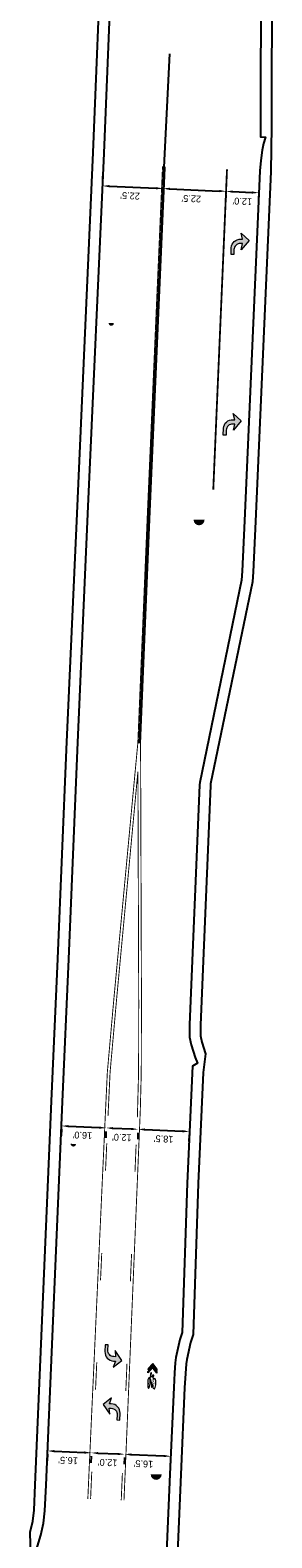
# Model space of a CAD drawing. Header units: feet. Extents: x -492 to 1481386, y 23 to 758787.
# Tile 9 of 10: x 1481294 to 1481382, y 757356 to 757906. Entities that reach past the tile are written whole.
import ezdxf

# ---------------------------------------------------------------- set-up
doc = ezdxf.new("R2010")
doc.units = ezdxf.units.FT
doc.header["$MEASUREMENT"] = 0
doc.linetypes.add('constlimit', pattern=[0])
doc.layers.add('DR_P_Storm_Sewer', color=1, linetype='Continuous', true_color=0xff0000)
doc.layers.add('UT_P_Water', color=5, linetype='Continuous', true_color=0x0000ff)
for name, color, linetype in [('PM_P_Cells', 7, 'Continuous'), ('PM_P_Channelizing_Line', 7, 'Continuous'), ('PM_P_CL_Double_Solid', 2, 'DSOLIDCL-COEC'), ('PM_P_CL_Pass_Proh_Lt', 2, 'ppleft'), ('PM_X_Cells', 251, 'Continuous'), ('PV_P_EOP', 6, 'Continuous'), ('RW_P_Const_Limits', 30, 'constlimit')]:
    doc.layers.add(name, color=color, linetype=linetype)
doc.styles.get("Standard").update_dxf_attribs({"font": 'font31.shx'})
doc.styles.add('Straight-Normal', font='font30.shx', dxfattribs={"height": 0.1})
doc.linetypes.add('DSOLIDCL-COEC', pattern='A,0,["=",Straight-Normal,S=1.11,R=0,X=0,Y=-0.06],-0.06', length=0.06)
doc.linetypes.add('ppleft', pattern='A,0,[1,PPLEFT,S=0.05,R=0,X=0,Y=0],-2', length=2)
doc.dimstyles.new('COEC', dxfattribs={"dimscale": 13.9, "dimtxt": 0.18, "dimasz": 0.18, "dimexe": 0.18, "dimexo": 0.0625, "dimgap": 0.09, "dimtad": 1, "dimzin": 0, "dimdsep": 46, "dimtxsty": 'Standard', "dimcen": 0.09, "dimclrd": 256, "dimclre": 256, "dimclrt": 256, "dimaunit": 1, "dimadec": 4, "dimazin": 0, "dimtfac": 1, "dimtofl": 0, "dimtmove": 0, "dimatfit": 3, "dimfxl": 1, "dimtolj": 1, "dimtzin": 0, "dimlwd": -1, "dimlwe": -1, "dimarcsym": 0})

# ---------------------------------------------------------------- blocks, each defined once
blk = doc.blocks.new('PMLFT')
at = {"layer": 'PM_X_Cells', "color": 7, "linetype": 'Continuous', "lineweight": 0, "flags": 128}
blk.add_lwpolyline([(-5.52, -3.33, 0.418865), (-2.24, 0), (-2.24, 0), (-2.24, 0.67), (0, 0), (-2.56, 3), (-6.08, 0.33), (-3.84, 0.67), (-3.84, -0.04, -0.414214), (-6.14, -2.33), (-8, -2.33), (-8, -3.33), (-5.52, -3.33)], format="xyb", close=True, dxfattribs=at)
blk = doc.blocks.new('PMRT')
at = {"layer": 'PM_X_Cells', "color": 7, "linetype": 'Continuous', "lineweight": 0, "flags": 128}
blk.add_lwpolyline([(-5.52, 3.33, -0.418865), (-2.24, 0), (-2.24, 0), (-2.24, -0.67), (0, 0), (-2.56, -3), (-6.08, -0.33), (-3.84, -0.67), (-3.84, 0.04, 0.414214), (-6.14, 2.33), (-8, 2.33), (-8, 3.33), (-5.52, 3.33)], format="xyb", close=True, dxfattribs=at)
blk = doc.blocks.new('*D1112')
at = {"layer": 'Defpoints', "color": 0, "transparency": 16777216}
for p in [(1481305.89, 757506.25), (1481322.13, 757505.51, 909.36), (1481322.13, 757505.51)]:
    blk.add_point(p, dxfattribs=at)
at = {"layer": 'PM_P_Cells', "transparency": 16777216}
for p, q in [((1481305.83, 757505), (1481305.72, 757502.65)), ((1481308.38, 757506.13), (1481319.63, 757505.62)), ((1481322.07, 757504.26), (1481321.96, 757501.91))]:
    blk.add_line(p, q, dxfattribs=at)
for points in [[(1481308.4, 757506.55), (1481308.37, 757505.72), (1481305.89, 757506.25)], [(1481319.65, 757506.04), (1481319.61, 757505.2), (1481322.13, 757505.51)]]:
    blk.add_solid(points, dxfattribs=at)
at = {"layer": 'PM_P_Cells', "transparency": 16777216, "insert": (1481313.49, 757502.82), "char_height": 2.5, "attachment_point": 5, "rotation": 177.3917}
blk.add_mtext("\\A1;16.0'", dxfattribs=at)
blk = doc.blocks.new('*D1113')
at = {"layer": 'Defpoints', "color": 0, "transparency": 16777216}
for p in [(1481322.13, 757505.51, 909.36), (1481333.8, 757505.02, 909.37), (1481333.8, 757505.02)]:
    blk.add_point(p, dxfattribs=at)
at = {"layer": 'PM_P_Cells', "transparency": 16777216}
for p, q in [((1481322.07, 757504.26), (1481321.98, 757501.91)), ((1481324.62, 757505.4), (1481331.3, 757505.13)), ((1481333.75, 757503.77), (1481333.65, 757501.42))]:
    blk.add_line(p, q, dxfattribs=at)
for points in [[(1481324.64, 757505.82), (1481324.61, 757504.99), (1481322.13, 757505.51)], [(1481331.32, 757505.54), (1481331.29, 757504.71), (1481333.8, 757505.02)]]:
    blk.add_solid(points, dxfattribs=at)
at = {"layer": 'PM_P_Cells', "transparency": 16777216, "insert": (1481327.87, 757502.04), "char_height": 2.5, "attachment_point": 5, "rotation": 177.6226}
blk.add_mtext("\\A1;12.0'", dxfattribs=at)
blk = doc.blocks.new('*D1114')
at = {"layer": 'Defpoints', "color": 0, "transparency": 16777216}
for p in [(1481333.8, 757505.02), (1481352.49, 757504.19), (1481352.49, 757504.19)]:
    blk.add_point(p, dxfattribs=at)
at = {"layer": 'PM_P_Cells', "transparency": 16777216}
for p, q in [((1481333.74, 757503.77), (1481333.64, 757501.43)), ((1481336.3, 757504.91), (1481349.99, 757504.3)), ((1481352.43, 757502.94), (1481352.33, 757500.59))]:
    blk.add_line(p, q, dxfattribs=at)
for points in [[(1481336.32, 757505.33), (1481336.28, 757504.49), (1481333.8, 757505.02)], [(1481350.01, 757504.72), (1481349.97, 757503.88), (1481352.49, 757504.19)]]:
    blk.add_solid(points, dxfattribs=at)
at = {"layer": 'PM_P_Cells', "transparency": 16777216, "insert": (1481343.08, 757501.49), "char_height": 2.5, "attachment_point": 5, "rotation": 177.4496}
blk.add_mtext("\\A1;18.5'", dxfattribs=at)
blk = doc.blocks.new('*D1115')
at = {"layer": 'Defpoints', "color": 0, "transparency": 16777216}
for p in [(1481320.83, 757849.61), (1481342.84, 757848.63), (1481342.84, 757848.63)]:
    blk.add_point(p, dxfattribs=at)
at = {"layer": 'PM_P_Cells', "transparency": 16777216}
for p, q in [((1481320.89, 757850.86), (1481320.99, 757853.2)), ((1481342.89, 757849.88), (1481343, 757852.23)), ((1481323.33, 757849.5), (1481340.34, 757848.74))]:
    blk.add_line(p, q, dxfattribs=at)
for points in [[(1481323.35, 757849.91), (1481323.31, 757849.08), (1481320.83, 757849.61)], [(1481340.36, 757849.16), (1481340.32, 757848.33), (1481342.84, 757848.63)]]:
    blk.add_solid(points, dxfattribs=at)
at = {"layer": 'PM_P_Cells', "transparency": 16777216, "insert": (1481330.86, 757845.99), "char_height": 2.5, "attachment_point": 5, "rotation": 177.4648}
blk.add_mtext("\\A1;22.5'", dxfattribs=at)
blk = doc.blocks.new('*D1116')
at = {"layer": 'Defpoints', "color": 0, "transparency": 16777216}
for p in [(1481342.84, 757848.63), (1481365.84, 757847.62), (1481365.84, 757847.62)]:
    blk.add_point(p, dxfattribs=at)
at = {"layer": 'PM_P_Cells', "transparency": 16777216}
for p, q in [((1481342.78, 757847.39), (1481342.68, 757845.04)), ((1481345.34, 757848.52), (1481363.34, 757847.73)), ((1481365.79, 757846.38), (1481365.68, 757844.03))]:
    blk.add_line(p, q, dxfattribs=at)
for points in [[(1481345.35, 757848.94), (1481345.32, 757848.11), (1481342.84, 757848.63)], [(1481363.36, 757848.15), (1481363.33, 757847.32), (1481365.84, 757847.62)]]:
    blk.add_solid(points, dxfattribs=at)
at = {"layer": 'PM_P_Cells', "transparency": 16777216, "insert": (1481353.16, 757844.95), "char_height": 2.5, "attachment_point": 5, "rotation": 177.4861}
blk.add_mtext("\\A1;22.5'", dxfattribs=at)
blk = doc.blocks.new('*D1117')
at = {"layer": 'Defpoints', "color": 0, "transparency": 16777216}
for p in [(1481365.84, 757847.62), (1481377.78, 757847.1), (1481377.78, 757847.09)]:
    blk.add_point(p, dxfattribs=at)
at = {"layer": 'PM_P_Cells', "transparency": 16777216}
for p, q in [((1481365.79, 757846.38), (1481365.68, 757844.01)), ((1481368.34, 757847.5), (1481375.28, 757847.19)), ((1481377.72, 757845.85), (1481377.62, 757843.49))]:
    blk.add_line(p, q, dxfattribs=at)
for points in [[(1481368.36, 757847.92), (1481368.32, 757847.08), (1481365.84, 757847.61)], [(1481375.3, 757847.61), (1481375.26, 757846.78), (1481377.78, 757847.09)]]:
    blk.add_solid(points, dxfattribs=at)
at = {"layer": 'PM_P_Cells', "transparency": 16777216, "insert": (1481371.75, 757843.97), "char_height": 2.5, "attachment_point": 5, "rotation": 177.4859}
blk.add_mtext("\\A1;12.0'", dxfattribs=at)
blk = doc.blocks.new('*D1120')
at = {"layer": 'Defpoints', "color": 0, "transparency": 16777216}
for p in [(1481300.79, 757387.54), (1481316.72, 757386.82), (1481316.72, 757386.82)]:
    blk.add_point(p, dxfattribs=at)
at = {"layer": 'PM_P_Cells', "transparency": 16777216}
for p, q in [((1481300.73, 757386.29), (1481300.62, 757383.95)), ((1481303.28, 757387.43), (1481314.22, 757386.93)), ((1481316.66, 757385.57), (1481316.56, 757383.22))]:
    blk.add_line(p, q, dxfattribs=at)
for points in [[(1481303.3, 757387.85), (1481303.26, 757387.01), (1481300.79, 757387.54)], [(1481314.24, 757387.35), (1481314.2, 757386.51), (1481316.72, 757386.82)]]:
    blk.add_solid(points, dxfattribs=at)
at = {"layer": 'PM_P_Cells', "transparency": 16777216, "insert": (1481308.27, 757384.06), "char_height": 2.5, "attachment_point": 5, "rotation": 177.3847}
blk.add_mtext("\\A1;16.5'", dxfattribs=at)
blk = doc.blocks.new('*D1121')
at = {"layer": 'Defpoints', "color": 0, "transparency": 16777216}
for p in [(1481316.72, 757386.82, 909.87), (1481328.85, 757386.31), (1481328.85, 757386.31)]:
    blk.add_point(p, dxfattribs=at)
at = {"layer": 'PM_P_Cells', "transparency": 16777216}
for p, q in [((1481316.67, 757385.57), (1481316.57, 757383.22)), ((1481319.22, 757386.71), (1481326.35, 757386.41)), ((1481328.8, 757385.06), (1481328.7, 757382.71))]:
    blk.add_line(p, q, dxfattribs=at)
for points in [[(1481319.23, 757387.13), (1481319.2, 757386.3), (1481316.72, 757386.82)], [(1481326.37, 757386.83), (1481326.34, 757386), (1481328.85, 757386.31)]]:
    blk.add_solid(points, dxfattribs=at)
at = {"layer": 'PM_P_Cells', "transparency": 16777216, "insert": (1481322.69, 757383.28), "char_height": 2.5, "attachment_point": 5, "rotation": 177.6172}
blk.add_mtext("\\A1;12.0'", dxfattribs=at)
blk = doc.blocks.new('*D1122')
at = {"layer": 'Defpoints', "color": 0, "transparency": 16777216}
for p in [(1481328.85, 757386.31, 909.89), (1481345.65, 757385.58), (1481345.65, 757385.57)]:
    blk.add_point(p, dxfattribs=at)
at = {"layer": 'PM_P_Cells', "transparency": 16777216}
for p, q in [((1481328.8, 757385.07), (1481328.69, 757382.71)), ((1481331.35, 757386.2), (1481343.15, 757385.68)), ((1481345.6, 757384.33), (1481345.49, 757381.98))]:
    blk.add_line(p, q, dxfattribs=at)
for points in [[(1481331.37, 757386.62), (1481331.33, 757385.78), (1481328.85, 757386.31)], [(1481343.17, 757386.1), (1481343.13, 757385.27), (1481345.65, 757385.57)]]:
    blk.add_solid(points, dxfattribs=at)
at = {"layer": 'PM_P_Cells', "transparency": 16777216, "insert": (1481335.71, 757382.8), "char_height": 2.5, "attachment_point": 5, "rotation": 177.4893}
blk.add_mtext("\\A1;16.5'", dxfattribs=at)

msp = doc.modelspace()

# ---------------------------------------------------------------- hatches: boundary and pattern name
at = {"layer": 'DR_P_Storm_Sewer', "linetype": 'Continuous'}
h = msp.add_hatch(color=256, dxfattribs=at)
h.dxf.hatch_style = 1
h.paths.add_polyline_path([(1481358.002, 757727.629), (1481354.007, 757727.629, 1)])
h = msp.add_hatch(color=256, dxfattribs=at)
h.dxf.hatch_style = 1
h.paths.add_polyline_path([(1481342.381, 757378.953), (1481338.386, 757378.953, 1)])
at = {"layer": 'PM_P_Cells'}
h = msp.add_hatch(color=256, dxfattribs=at)
h.dxf.hatch_style = 1
h.paths.add_polyline_path([(1481371.817, 757828.517), (1481371.391, 757826.292), (1481374.201, 757829.699), (1481371.31, 757832.381), (1481371.883, 757830.115), (1481371.217, 757830.143), (1481371.217, 757830.142, 0.4188654), (1481367.751, 757827.002), (1481367.648, 757824.526), (1481368.647, 757824.484), (1481368.724, 757826.346, -0.4142136), (1481371.114, 757828.546)])
h = msp.add_hatch(color=256, dxfattribs=at)
h.dxf.hatch_style = 1
h.paths.add_polyline_path([(1481368.995, 757762.577), (1481368.569, 757760.353), (1481371.379, 757763.759), (1481368.488, 757766.441), (1481369.061, 757764.176), (1481368.395, 757764.203), (1481368.395, 757764.203, 0.4188654), (1481364.929, 757761.063), (1481364.826, 757758.586), (1481365.825, 757758.545), (1481365.903, 757760.406, -0.4142136), (1481368.293, 757762.606)])
h = msp.add_hatch(color=256, dxfattribs=at)
h.dxf.hatch_style = 1
h.paths.add_polyline_path([(1481327.866, 757420.538), (1481325.381, 757424.188), (1481325.601, 757421.934), (1481324.898, 757421.97, -0.0327339), (1481324.6, 757422.005), (1481324.531, 757420.398, 0.024683), (1481324.853, 757420.371), (1481324.853, 757420.37), (1481325.519, 757420.337), (1481324.74, 757418.133)])
h.paths.add_polyline_path([(1481324.6, 757422.005, -0.3763764), (1481322.721, 757424.381), (1481322.816, 757426.241), (1481321.817, 757426.292), (1481321.691, 757423.817, 0.3901487), (1481324.531, 757420.398)])
h = msp.add_hatch(color=7, dxfattribs=at)
h.dxf.hatch_style = 1
h.paths.add_polyline_path([(1481339.158, 757414.425), (1481338.786, 757412.183), (1481338.78, 757412.465), (1481338.814, 757412.463), (1481338.82, 757412.578), (1481338.681, 757412.586), (1481338.674, 757412.471), (1481338.712, 757412.469), (1481338.717, 757412.264), (1481338.231, 757414.288), (1481338.272, 757414.477)], flags=16)
edge = h.paths.add_edge_path()
edge.add_spline(control_points=[(1481338.325, 757414.726), (1481338.762, 757414.7), (1481339.2, 757414.674), (1481339.21, 757414.734), (1481339.219, 757414.793), (1481339.129, 757414.916), (1481339.038, 757415.038), (1481339.038, 757415.038), (1481339.038, 757415.038), (1481339.025, 757415.056), (1481339.03, 757415.102), (1481339.036, 757415.147), (1481339.051, 757415.147), (1481339.051, 757415.147), (1481339.051, 757415.148), (1481339.079, 757415.146), (1481339.108, 757415.144), (1481339.108, 757415.14), (1481339.109, 757415.136), (1481339.303, 757415.162), (1481339.498, 757415.188), (1481339.498, 757415.187), (1481339.498, 757415.186), (1481339.535, 757415.19), (1481339.538, 757415.079), (1481339.541, 757414.967), (1481339.505, 757414.917), (1481339.508, 757414.92), (1481339.511, 757414.924), (1481339.413, 757414.748), (1481339.307, 757414.729), (1481339.289, 757414.619), (1481339.27, 757414.51), (1481339.355, 757414.064), (1481339.439, 757413.618), (1481340.138, 757414.966), (1481340.291, 757412.748), (1481340.444, 757410.531), (1481339.673, 757410.233), (1481339.672, 757410.232), (1481339.671, 757410.232), (1481339.098, 757410.017), (1481339.09, 757411.753), (1481338.966, 757411.701), (1481338.841, 757411.648), (1481338.83, 757411.548), (1481338.799, 757411.497), (1481338.8, 757411.41), (1481338.802, 757411.322), (1481338.801, 757411.32), (1481338.799, 757411.318), (1481338.799, 757411.408), (1481338.799, 757411.497), (1481338.8, 757411.237), (1481338.802, 757410.977), (1481338.815, 757410.976), (1481338.828, 757410.976), (1481338.83, 757410.98), (1481338.832, 757410.984), (1481338.833, 757410.918), (1481338.834, 757410.851), (1481338.765, 757410.856), (1481338.695, 757410.86), (1481338.695, 757410.86), (1481338.694, 757410.86), (1481338.692, 757410.926), (1481338.691, 757410.993), (1481338.711, 757410.991), (1481338.732, 757410.99), (1481338.731, 757411.24), (1481338.731, 757411.49), (1481338.669, 757411.592), (1481338.716, 757411.797), (1481338.447, 757412.918), (1481338.178, 757414.039), (1481338.147, 757413.894), (1481338.116, 757413.75), (1481338.307, 757413.309), (1481338.311, 757412.52), (1481338.311, 757412.513), (1481338.311, 757412.507), (1481338.315, 757410.25), (1481337.585, 757410.327), (1481336.854, 757410.403), (1481337.146, 757412.629), (1481337.438, 757414.855), (1481338.05, 757413.877), (1481338.213, 757414.636), (1481338.377, 757415.396), (1481338.375, 757415.394), (1481338.374, 757415.392), (1481338.343, 757415.555), (1481338.313, 757415.718), (1481338.312, 757415.716), (1481338.311, 757415.714), (1481338.382, 757415.865), (1481338.454, 757416.015), (1481338.586, 757416.007), (1481338.719, 757415.999), (1481338.71, 757415.858), (1481338.702, 757415.717), (1481338.591, 757415.724), (1481338.48, 757415.73), (1481338.453, 757415.679), (1481338.426, 757415.627), (1481338.448, 757415.518), (1481338.47, 757415.408), (1481338.469, 757415.404), (1481338.469, 757415.399), (1481338.397, 757415.063), (1481338.325, 757414.726)], knot_values=[0, 0, 0, 0.02, 0.02, 0.04, 0.04, 0.06, 0.06, 0.08, 0.08, 0.09, 0.09, 0.1, 0.1, 0.12, 0.12, 0.14, 0.14, 0.16, 0.16, 0.18, 0.18, 0.2, 0.2, 0.21, 0.21, 0.22, 0.22, 0.24, 0.24, 0.26, 0.26, 0.28, 0.28, 0.3, 0.3, 0.31, 0.31, 0.32, 0.32, 0.34, 0.34, 0.36, 0.36, 0.38, 0.38, 0.4, 0.4, 0.42, 0.42, 0.44, 0.44, 0.46, 0.46, 0.48, 0.48, 0.5, 0.5, 0.52, 0.52, 0.54, 0.54, 0.56, 0.56, 0.58, 0.58, 0.6, 0.6, 0.62, 0.62, 0.64, 0.64, 0.66, 0.66, 0.68, 0.68, 0.7, 0.7, 0.72, 0.72, 0.74, 0.74, 0.7466667, 0.7466667, 0.7533333, 0.7533333, 0.76, 0.76, 0.78, 0.78, 0.8, 0.8, 0.82, 0.82, 0.84, 0.84, 0.86, 0.86, 0.88, 0.88, 0.9, 0.9, 0.92, 0.92, 0.94, 0.94, 0.96, 0.96, 0.98, 0.98, 1, 1, 1], weights=[1, 1, 1, 1, 1, 1, 1, 1, 1, 0.7693407, 1, 0.7693407, 1, 1, 1, 1, 1, 1, 1, 1, 1, 1, 1, 0.7757581, 1, 0.7757581, 1, 1, 1, 0.9677375, 1, 1, 1, 1, 1, 0.6177521, 1, 0.6177521, 1, 1, 1, 0.7265708, 1, 1, 1, 0.9101452, 1, 1, 1, 1, 1, 1, 1, 1, 1, 1, 1, 1, 1, 1, 1, 1, 1, 1, 1, 1, 1, 1, 1, 1, 1, 0.691665, 1, 1, 1, 1, 1, 0.918591, 1, 1, 1, 0.6314758, 1, 0.6314758, 1, 0.6314758, 1, 1, 1, 1, 1, 1, 1, 1, 1, 1, 1, 1, 1, 1, 1, 1, 1, 1, 1, 1, 1, 1, 1, 1, 1], degree=2, periodic=0)
edge = h.paths.add_edge_path(flags=16)
edge.add_spline(control_points=[(1481339.197, 757412.071), (1481339.231, 757412.732), (1481339.407, 757413.194), (1481339.495, 757412.715), (1481339.582, 757412.236), (1481339.39, 757412.153), (1481339.197, 757412.071)], knot_values=[0, 0, 0, 0.3333333, 0.3333333, 0.6666667, 0.6666667, 1, 1, 1], weights=[1, 0.9202175, 1, 1, 1, 1, 1], degree=2, periodic=0)
edge = h.paths.add_edge_path(flags=17)
edge.add_spline(control_points=[(1481338.003, 757413.578), (1481337.895, 757412.797), (1481337.668, 757412.282), (1481337.593, 757412.294), (1481337.579, 757412.056), (1481337.565, 757411.819), (1481337.641, 757411.822), (1481337.717, 757411.826), (1481337.726, 757412.063), (1481337.966, 757412.596), (1481338.075, 757413.42), (1481338.629, 757411.887), (1481337.847, 757410.792), (1481337.066, 757409.698), (1481337.206, 757412.203), (1481337.347, 757414.709), (1481338.003, 757413.577), (1481338.003, 757413.577), (1481338.003, 757413.578)], knot_values=[0, 0, 0, 0.2, 0.2, 0.2666667, 0.2666667, 0.3333333, 0.3333333, 0.4, 0.4, 0.6, 0.6, 0.6666667, 0.6666667, 0.7333333, 0.7333333, 0.8, 0.8, 1, 1, 1], weights=[1, 0.9520825, 1, 0.6957685, 1, 0.6957685, 1, 0.6957685, 1, 0.9476089, 1, 0.5271392, 1, 0.5271392, 1, 0.5271392, 1, 1, 1], degree=2, periodic=0)
edge = h.paths.add_edge_path(flags=16)
edge.add_spline(control_points=[(1481338.839, 757411.917), (1481339.03, 757413.065), (1481339.221, 757414.213), (1481339.291, 757413.829), (1481339.361, 757413.446), (1481339.133, 757412.87), (1481339.096, 757412.027), (1481338.967, 757411.972), (1481338.839, 757411.917)], knot_values=[0, 0, 0, 0.25, 0.25, 0.5, 0.5, 0.75, 0.75, 1, 1, 1], weights=[1, 1, 1, 1, 1, 0.9110715, 1, 1, 1], degree=2, periodic=0)
edge = h.paths.add_edge_path(flags=16)
edge.add_spline(control_points=[(1481339.486, 757413.37), (1481340.117, 757414.567), (1481340.199, 757412.517), (1481340.28, 757410.468), (1481339.599, 757410.53), (1481339.595, 757410.53), (1481339.591, 757410.531), (1481339.2, 757410.587), (1481339.191, 757411.796), (1481339.397, 757411.882), (1481339.602, 757411.969), (1481339.653, 757411.652), (1481339.729, 757411.987), (1481339.805, 757412.321), (1481339.683, 757412.326), (1481339.585, 757412.848), (1481339.486, 757413.37)], knot_values=[0, 0, 0, 0.0833333, 0.0833333, 0.1666667, 0.1666667, 0.3333333, 0.3333333, 0.5, 0.5, 0.6666667, 0.6666667, 0.75, 0.75, 0.8333333, 0.8333333, 1, 1, 1], weights=[1, 0.5886768, 1, 0.5886768, 1, 1, 1, 0.7841729, 1, 1, 1, 0.5165278, 1, 0.5165278, 1, 1, 1], degree=2, periodic=0)
h = msp.add_hatch(color=7, dxfattribs=at)
h.dxf.hatch_style = 1
h.paths.add_polyline_path([(1481340.573, 757415.892), (1481339.286, 757417.644), (1481339.282, 757417.649), (1481339.059, 757417.953), (1481337.31, 757416.087), (1481337.339, 757416.569), (1481338.04, 757417.318), (1481339.087, 757418.436), (1481340.602, 757416.375)])
h.paths.add_polyline_path([(1481337.372, 757417.125), (1481338.365, 757418.185), (1481339.142, 757419.015), (1481340.676, 757416.928), (1481340.705, 757417.411), (1481339.171, 757419.498), (1481337.401, 757417.608)])
h = msp.add_hatch(color=256, dxfattribs=at)
h.dxf.hatch_style = 1
h.paths.add_polyline_path([(1481324.027, 757404.721), (1481323.367, 757404.752), (1481324.071, 757406.772), (1481323.905, 757406.779), (1481321.022, 757404.54), (1481323.523, 757400.901), (1481323.294, 757403.154), (1481323.958, 757403.123)])
h.paths.add_polyline_path([(1481324.121, 757406.915), (1481324.123, 757406.948), (1481323.905, 757406.779), (1481324.071, 757406.772)])
h.paths.add_polyline_path([(1481324.136, 757406.959), (1481324.123, 757406.948), (1481324.121, 757406.915)])
h.paths.add_polyline_path([(1481324.027, 757404.721), (1481323.958, 757403.123), (1481323.996, 757403.121, -0.4142136), (1481326.185, 757400.721), (1481326.099, 757398.86), (1481327.098, 757398.814), (1481327.212, 757401.29, 0.4194326)])
at = {"layer": 'UT_P_Water', "linetype": 'Continuous'}
h = msp.add_hatch(color=256, dxfattribs=at)
h.dxf.hatch_style = 1
h.paths.add_polyline_path([(1481325.021, 757799.394, 0.0135195), (1481325.025, 757799.447), (1481323.059, 757799.531, 0.9733217)])
h = msp.add_hatch(color=256, dxfattribs=at)
h.dxf.hatch_style = 1
h.paths.add_polyline_path([(1481311.167, 757499.582, 0.0135195), (1481311.171, 757499.635), (1481309.205, 757499.719, 0.9733217)])

# ---------------------------------------------------------------- linework, layer by layer
at = {"layer": 'PM_P_Cells', "linetype": 'Continuous', "lineweight": 13, "elevation": 909.545, "flags": 128}
for points in [[(1481340.573, 757415.892), (1481339.286, 757417.644), (1481339.282, 757417.649), (1481339.059, 757417.953), (1481337.31, 757416.087), (1481337.339, 757416.569), (1481338.04, 757417.318), (1481339.087, 757418.436), (1481340.602, 757416.375), (1481340.573, 757415.892)], [(1481337.372, 757417.125), (1481338.365, 757418.185), (1481339.142, 757419.015), (1481340.676, 757416.928), (1481340.705, 757417.411), (1481339.171, 757419.498), (1481337.401, 757417.608), (1481337.372, 757417.125)]]:
    msp.add_lwpolyline(points, close=True, dxfattribs=at)
at = {"layer": 'PM_P_Cells', "linetype": 'Continuous', "lineweight": 13}
msp.add_rational_spline([(1481338.325, 757414.726, 909.545), (1481338.762, 757414.7, 909.545), (1481339.2, 757414.674, 909.545), (1481339.21, 757414.734, 909.545), (1481339.219, 757414.793, 909.545), (1481339.129, 757414.916, 909.545), (1481339.038, 757415.038, 909.545), (1481339.038, 757415.038, 909.545), (1481339.038, 757415.038, 909.545), (1481339.025, 757415.056, 909.545), (1481339.03, 757415.102, 909.545), (1481339.036, 757415.147, 909.545), (1481339.051, 757415.147, 909.545), (1481339.051, 757415.147, 909.545), (1481339.051, 757415.148, 909.545), (1481339.079, 757415.146, 909.545), (1481339.108, 757415.144, 909.545), (1481339.108, 757415.14, 909.545), (1481339.109, 757415.136, 909.545), (1481339.303, 757415.162, 909.545), (1481339.498, 757415.188, 909.545), (1481339.498, 757415.187, 909.545), (1481339.498, 757415.186, 909.545), (1481339.535, 757415.19, 909.545), (1481339.538, 757415.079, 909.545), (1481339.541, 757414.967, 909.545), (1481339.505, 757414.917, 909.545), (1481339.508, 757414.92, 909.545), (1481339.511, 757414.924, 909.545), (1481339.413, 757414.748, 909.545), (1481339.307, 757414.729, 909.545), (1481339.289, 757414.619, 909.545), (1481339.27, 757414.51, 909.545), (1481339.355, 757414.064, 909.545), (1481339.439, 757413.618, 909.545), (1481340.138, 757414.966, 909.545), (1481340.291, 757412.748, 909.545), (1481340.444, 757410.531, 909.545), (1481339.673, 757410.233, 909.545), (1481339.672, 757410.232, 909.545), (1481339.671, 757410.232, 909.545), (1481339.098, 757410.017, 909.545), (1481339.09, 757411.753, 909.545), (1481338.966, 757411.701, 909.545), (1481338.841, 757411.648, 909.545), (1481338.83, 757411.548, 909.545), (1481338.799, 757411.497, 909.545), (1481338.8, 757411.41, 909.545), (1481338.802, 757411.322, 909.545), (1481338.801, 757411.32, 909.545), (1481338.799, 757411.318, 909.545), (1481338.799, 757411.408, 909.545), (1481338.799, 757411.497, 909.545), (1481338.8, 757411.237, 909.545), (1481338.802, 757410.977, 909.545), (1481338.815, 757410.976, 909.545), (1481338.828, 757410.976, 909.545), (1481338.83, 757410.98, 909.545), (1481338.832, 757410.984, 909.545), (1481338.833, 757410.918, 909.545), (1481338.834, 757410.851, 909.545), (1481338.765, 757410.856, 909.545), (1481338.695, 757410.86, 909.545), (1481338.695, 757410.86, 909.545), (1481338.694, 757410.86, 909.545), (1481338.692, 757410.926, 909.545), (1481338.691, 757410.993, 909.545), (1481338.711, 757410.991, 909.545), (1481338.732, 757410.99, 909.545), (1481338.731, 757411.24, 909.545), (1481338.731, 757411.49, 909.545), (1481338.669, 757411.592, 909.545), (1481338.716, 757411.797, 909.545), (1481338.447, 757412.918, 909.545), (1481338.178, 757414.039, 909.545), (1481338.147, 757413.894, 909.545), (1481338.116, 757413.75, 909.545), (1481338.307, 757413.309, 909.545), (1481338.311, 757412.52, 909.545), (1481338.311, 757412.513, 909.545), (1481338.311, 757412.507, 909.545), (1481338.315, 757410.25, 909.545), (1481337.585, 757410.327, 909.545), (1481336.854, 757410.403, 909.545), (1481337.146, 757412.629, 909.545), (1481337.438, 757414.855, 909.545), (1481338.05, 757413.877, 909.545), (1481338.213, 757414.636, 909.545), (1481338.377, 757415.396, 909.545), (1481338.375, 757415.394, 909.545), (1481338.374, 757415.392, 909.545), (1481338.343, 757415.555, 909.545), (1481338.313, 757415.718, 909.545), (1481338.312, 757415.716, 909.545), (1481338.311, 757415.714, 909.545), (1481338.382, 757415.865, 909.545), (1481338.454, 757416.015, 909.545), (1481338.586, 757416.007, 909.545), (1481338.719, 757415.999, 909.545), (1481338.71, 757415.858, 909.545), (1481338.702, 757415.717, 909.545), (1481338.591, 757415.724, 909.545), (1481338.48, 757415.73, 909.545), (1481338.453, 757415.679, 909.545), (1481338.426, 757415.627, 909.545), (1481338.448, 757415.518, 909.545), (1481338.47, 757415.408, 909.545), (1481338.469, 757415.404, 909.545), (1481338.469, 757415.399, 909.545), (1481338.397, 757415.063, 909.545), (1481338.325, 757414.726, 909.545)], [1, 1, 1, 1, 1, 1, 1, 1, 1, 0.769340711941, 1, 0.769340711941, 1, 1, 1, 1, 1, 1, 1, 1, 1, 1, 1, 0.775758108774, 1, 0.775758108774, 1, 1, 1, 0.967737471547, 1, 1, 1, 1, 1, 0.61775210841, 1, 0.61775210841, 1, 1, 1, 0.726570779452, 1, 1, 1, 0.910145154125, 1, 1, 1, 1, 1, 1, 1, 1, 1, 1, 1, 1, 1, 1, 1, 1, 1, 1, 1, 1, 1, 1, 1, 1, 1, 0.691664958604, 1, 1, 1, 1, 1, 0.918590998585, 1, 1, 1, 0.631475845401, 1, 0.631475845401, 1, 0.631475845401, 1, 1, 1, 1, 1, 1, 1, 1, 1, 1, 1, 1, 1, 1, 1, 1, 1, 1, 1, 1, 1, 1, 1, 1, 1], degree=2, knots=[0, 0, 0, 0.02, 0.02, 0.04, 0.04, 0.06, 0.06, 0.08, 0.08, 0.09, 0.09, 0.1, 0.1, 0.12, 0.12, 0.14, 0.14, 0.16, 0.16, 0.18, 0.18, 0.2, 0.2, 0.21, 0.21, 0.22, 0.22, 0.24, 0.24, 0.26, 0.26, 0.28, 0.28, 0.3, 0.3, 0.31, 0.31, 0.32, 0.32, 0.34, 0.34, 0.36, 0.36, 0.38, 0.38, 0.4, 0.4, 0.42, 0.42, 0.44, 0.44, 0.46, 0.46, 0.48, 0.48, 0.5, 0.5, 0.52, 0.52, 0.54, 0.54, 0.56, 0.56, 0.58, 0.58, 0.6, 0.6, 0.62, 0.62, 0.64, 0.64, 0.66, 0.66, 0.68, 0.68, 0.7, 0.7, 0.72, 0.72, 0.74, 0.74, 0.7466667, 0.7466667, 0.7533333, 0.7533333, 0.76, 0.76, 0.78, 0.78, 0.8, 0.8, 0.82, 0.82, 0.84, 0.84, 0.86, 0.86, 0.88, 0.88, 0.9, 0.9, 0.92, 0.92, 0.94, 0.94, 0.96, 0.96, 0.98, 0.98, 1, 1, 1], dxfattribs=at)
at = {"layer": 'PM_P_Channelizing_Line', "const_width": 0.66, "flags": 128}
msp.add_lwpolyline([(1481361.176, 757738.597), (1481366.185, 757855.661)], dxfattribs=at)
at = {"layer": 'PM_P_CL_Double_Solid', "linetype": 'Continuous', "flags": 128}
msp.add_lwpolyline([(1481345.181, 757897.825), (1481343.29, 757859.026), (1481337.617, 757728.758), (1481334.182, 757645.999)], dxfattribs=at)
at = {"layer": 'PM_P_CL_Double_Solid', "linetype": 'Continuous', "const_width": 0.33, "flags": 128}
for points in [[(1481342.688, 757856.701), (1481337.117, 757728.779), (1481333.682, 757646.02)], [(1481343.687, 757856.657), (1481338.117, 757728.737), (1481334.682, 757645.978)], [(1481333.684, 757646.046), (1481324.898, 757552.014), (1481322.584, 757525.951), (1481321.907, 757511.673)], [(1481334.682, 757646.001), (1481335.015, 757551.114), (1481334.94, 757525.574), (1481334.589, 757511.926)], [(1481333.718, 757635.662), (1481325.894, 757551.924), (1481323.582, 757525.883), (1481322.82, 757509.827)], [(1481333.718, 757635.662), (1481334.015, 757551.114), (1481333.961, 757525.6), (1481333.519, 757509.367)]]:
    msp.add_lwpolyline(points, dxfattribs=at)
at = {"layer": 'PM_P_CL_Pass_Proh_Lt', "linetype": 'Continuous', "const_width": 0.33, "flags": 128}
for points in [[(1481315.47, 757370.014), (1481315.943, 757380.751), (1481321.907, 757511.672)], [(1481334.589, 757511.919), (1481329.079, 757379.729), (1481328.637, 757369.448)], [(1481321.913, 757489.847), (1481322.368, 757499.837)], [(1481333.065, 757499.378), (1481332.648, 757489.386)], [(1481320.093, 757449.889), (1481320.548, 757459.878)], [(1481331.399, 757459.412), (1481330.983, 757449.421)], [(1481318.273, 757409.93), (1481318.728, 757419.92)], [(1481329.733, 757419.447), (1481329.317, 757409.456)], [(1481316.469, 757369.97), (1481316.909, 757379.961)], [(1481328.067, 757379.482), (1481327.638, 757369.491)]]:
    msp.add_lwpolyline(points, dxfattribs=at)
at = {"layer": 'PV_P_EOP'}
for points in [[(1481295.931, 757348.766), (1481298.342, 757356.756), (1481298.342, 757356.756), (1481299.374, 757361.154), (1481299.848, 757365.646), (1481300.246, 757374.994), (1481306.266, 757515.057), (1481308.491, 757567.116), (1481311.743, 757643.525), (1481315.53, 757729.788), (1481321.366, 757861.615), (1481324.741, 757942.651), (1481326.689, 757987.642), (1481328.148, 758017.795), (1481329.752, 758056.659), (1481334.202, 758159.562), (1481336.674, 758218.106), (1481381.583, 758216.689)], [(1481378.499, 757920.931), (1481378.34, 757879.092), (1481378.45, 757867.465), (1481380.238, 757867.392), (1481380.238, 757867.392), (1481379.514, 757865.053), (1481378.996, 757862.661), (1481378.996, 757862.661), (1481378.459, 757858.908), (1481378.132, 757855.132), (1481378.132, 757855.132), (1481372.515, 757727.202), (1481371.71, 757708.87), (1481371.518, 757705.554), (1481356.233, 757631.671), (1481356.183, 757630.814), (1481356.053, 757627.761), (1481352.465, 757543.242), (1481352.552, 757538.716), (1481352.552, 757538.716), (1481353.084, 757535.829), (1481353.084, 757535.829), (1481354.546, 757531.223), (1481354.546, 757531.223), (1481355.397, 757529.152), (1481353.558, 757528.087), (1481351.647, 757485.366), (1481349.828, 757430.759), (1481349.828, 757430.759), (1481349.026, 757428.218), (1481349.026, 757428.218), (1481347.571, 757421.696), (1481347.571, 757421.696), (1481347.294, 757419.725), (1481347.294, 757419.725), (1481347.096, 757416.074), (1481347.096, 757416.074), (1481346.755, 757410.743), (1481345.365, 757379.091), (1481339.008, 757230.559)]]:
    msp.add_lwpolyline(points, dxfattribs=at)
at = {"layer": 'RW_P_Const_Limits'}
for points in [[(1481294.793, 757344.187), (1481294.476, 757357.792), (1481295.422, 757361.823), (1481295.857, 757365.941), (1481296.25, 757375.164), (1481302.27, 757515.229), (1481304.495, 757567.287), (1481307.747, 757643.698), (1481311.534, 757729.963), (1481317.37, 757861.787), (1481320.745, 757942.821)], [(1481382.499, 757920.982), (1481382.34, 757879.103), (1481382.414, 757871.306), (1481382.124, 757854.872), (1481376.511, 757727.027), (1481375.705, 757708.667), (1481375.494, 757705.03), (1481360.209, 757631.147), (1481360.178, 757630.612), (1481360.049, 757627.591), (1481356.467, 757543.195), (1481356.545, 757539.12), (1481356.972, 757536.801), (1481358.309, 757532.591), (1481357.456, 757525.722), (1481355.644, 757485.21), (1481353.808, 757430.078), (1481352.892, 757427.178), (1481351.51, 757420.981), (1481351.279, 757419.338), (1481351.089, 757415.838), (1481350.749, 757410.528), (1481349.361, 757378.918), (1481343.004, 757230.388)]]:
    msp.add_lwpolyline(points, dxfattribs=at)

# ---------------------------------------------------------------- block references
at = {"layer": 'PM_P_Cells', "rotation": 87.62576235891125}
for p in [(1481371.31, 757832.381), (1481368.488, 757766.441)]:
    msp.add_blockref('PMRT', p, dxfattribs=at)
at = {"layer": 'PM_P_Cells', "linetype": 'Continuous'}
for p, rotation in [((1481324.74, 757418.133), 267.0885663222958), ((1481324.136, 757406.959), 87.36090983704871)]:
    msp.add_blockref('PMLFT', p, dxfattribs=dict(at, rotation=rotation))

# ---------------------------------------------------------------- dimensions: what is measured, and where the dimension line sits
at = {"layer": 'PM_P_Cells'}
for base, p1, p2, angle, text, picture, middle in [((1481342.837, 757848.634), (1481320.834, 757849.608), (1481342.837, 757848.634), 357.46481, "22.5'", '*D1115', (1481330.858, 757845.994)), ((1481365.842, 757847.624), (1481342.837, 757848.634), (1481365.842, 757847.624), 357.48611, "22.5'", '*D1116', (1481353.159, 757844.954)), ((1481377.779, 757847.085), (1481365.842, 757847.624), (1481377.779, 757847.1), 357.48594, "12.0'", '*D1117', (1481371.749, 757843.969)), ((1481322.126, 757505.506), (1481305.887, 757506.248), (1481322.126, 757505.508, 909.362), 357.39172, "16.0'", '*D1112', (1481313.486, 757502.821)), ((1481333.801, 757505.022), (1481322.126, 757505.508, 909.362), (1481333.801, 757505.024, 909.37), 357.62263, "12.0'", '*D1113', (1481327.868, 757502.043)), ((1481352.489, 757504.189), (1481333.801, 757505.022), (1481352.489, 757504.189), 357.44958, "18.5'", '*D1114', (1481343.08, 757501.487)), ((1481316.719, 757386.816), (1481300.785, 757387.544), (1481316.719, 757386.816), 357.38465, "16.5'", '*D1120', (1481308.27, 757384.056)), ((1481328.852, 757386.311), (1481316.719, 757386.818, 909.869), (1481328.853, 757386.313), 357.61717, "12.0'", '*D1121', (1481322.688, 757383.277)), ((1481345.65, 757385.574), (1481328.853, 757386.314, 909.895), (1481345.65, 757385.577), 357.48926, "16.5'", '*D1122', (1481335.713, 757382.797))]:
    dim = msp.add_linear_dim(base=base, p1=p1, p2=p2, angle=angle, text=text, dimstyle='COEC', override={"dimscale": 20, "dimtxt": 0.125, "dimasz": 0.125, "dimtmove": 2}, dxfattribs=at)
    dim.commit()
    dim.dimension.update_dxf_attribs({"geometry": picture, "text_midpoint": middle, "dimtype": 161})

doc.saveas('drawing.dxf')
